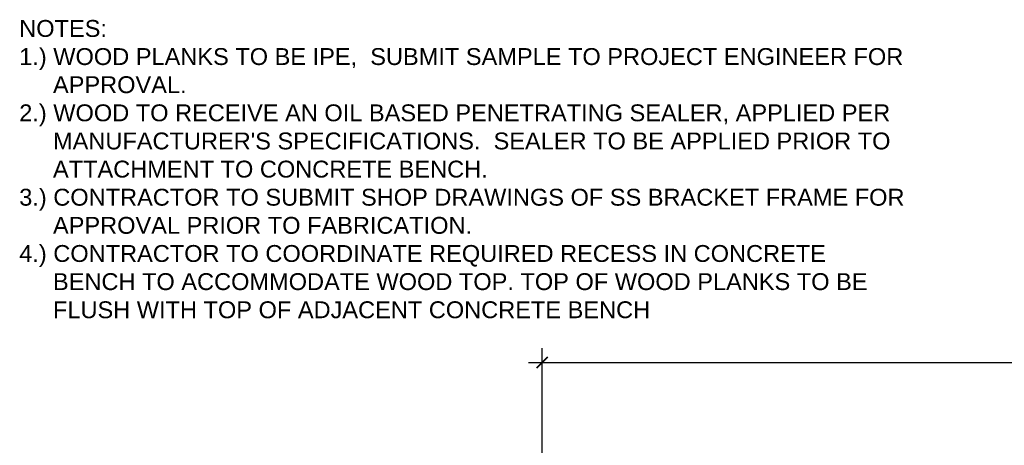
# Model space of a CAD drawing. Header units: inches. Extents: x 13.5 to 67, y 51.4 to 78.9.
# Tile 8 of 12: x 15.2 to 37.1, y 69.5 to 78.9. Entities that reach past the tile are written whole.
import ezdxf

# ---------------------------------------------------------------- set-up
doc = ezdxf.new("R2010")
doc.units = ezdxf.units.IN
doc.header["$MEASUREMENT"] = 0
doc.layers.add('L-DETL-ANNO', color=1, linetype='Continuous')
doc.layers.add('L-DETL-DIMS', color=1, linetype='Continuous')
doc.styles.add('Arial', font='arial.ttf')
doc.dimstyles.new('(IN) 3$0', dxfattribs={"dimscale": 4, "dimtxt": 0.1, "dimasz": 0.0625, "dimexe": 0.08, "dimexo": 0.05, "dimgap": 0.02, "dimtad": 1, "dimdec": 3, "dimzin": 3, "dimdsep": 46, "dimlunit": 4, "dimtxsty": 'Arial', "dimblk": 'ARCHTICK', "dimcen": 0.05, "dimdle": 0.075, "dimclrd": 256, "dimclre": 256, "dimclrt": 11, "dimadec": 0, "dimazin": 0, "dimtfac": 1, "dimtdec": 3, "dimtofl": 0, "dimtmove": 0, "dimatfit": 3, "dimldrblk": 'Arrowhead', "dimfxl": 1, "dimfrac": 2, "dimtolj": 1, "dimtzin": 0, "dimlwd": -1, "dimlwe": -1, "dimarcsym": 0})

# ---------------------------------------------------------------- blocks, each defined once
blk = doc.blocks.new('_ARCHTICK')
at = {"linetype": 'ByBlock', "const_width": 0.15}
blk.add_lwpolyline([(-0.5, -0.5), (0.5, 0.5)], dxfattribs=at)
blk = doc.blocks.new('*D29')
at = {"layer": 'Defpoints', "color": 0, "transparency": 16777216}
for p in [(50.82, 71.32), (26.82, 66.446), (50.82, 64.809)]:
    blk.add_point(p, dxfattribs=at)
at = {"layer": 'L-DETL-DIMS', "transparency": 16777216}
for p, q in [((26.82, 66.646), (26.82, 71.64)), ((50.82, 65.009), (50.82, 71.64)), ((26.52, 71.32), (51.12, 71.32))]:
    blk.add_line(p, q, dxfattribs=at)
at = {"layer": 'L-DETL-DIMS', "transparency": 16777216, "xscale": 0.25, "yscale": 0.25, "zscale": 0.25, "rotation": 180}
blk.add_blockref('_ARCHTICK', (26.82, 71.32), dxfattribs=at)
at = {"layer": 'L-DETL-DIMS', "transparency": 16777216, "xscale": 0.25, "yscale": 0.25, "zscale": 0.25}
blk.add_blockref('_ARCHTICK', (50.82, 71.32), dxfattribs=at)
at = {"layer": 'L-DETL-DIMS', "color": 11, "transparency": 16777216, "insert": (38.262, 71.604), "char_height": 0.4, "attachment_point": 5, "style": 'Arial'}
blk.add_mtext('\\A1;2\'-0"', dxfattribs=at)
blk = doc.blocks.new('Arrowhead')
blk.add_line((0, 0), (-1, 0))
at = {"const_width": 0.125}
blk.add_lwpolyline([(-0.251, 0.36), (0, 0), (-0.251, -0.36)], dxfattribs=at)

msp = doc.modelspace()

# ---------------------------------------------------------------- texts
at = {"layer": 'L-DETL-ANNO', "insert": (15.1997, 78.9315), "char_height": 0.375, "width": 19.68785, "attachment_point": 1, "style": 'Arial'}
msp.add_mtext("\\A1;NOTES:\\P\\pxi-2,l2;1.) WOOD PLANKS TO BE IPE,  SUBMIT SAMPLE TO PROJECT ENGINEER FOR APPROVAL.\\P2.) WOOD TO RECEIVE AN OIL BASED PENETRATING SEALER, APPLIED PER MANUFACTURER'S SPECIFICATIONS.  SEALER TO BE APPLIED PRIOR TO ATTACHMENT TO CONCRETE BENCH.\\P3.) CONTRACTOR TO SUBMIT SHOP DRAWINGS OF SS BRACKET FRAME FOR APPROVAL PRIOR TO FABRICATION.\\P4.) CONTRACTOR TO COORDINATE REQUIRED RECESS IN CONCRETE BENCH TO ACCOMMODATE WOOD TOP. TOP OF WOOD PLANKS TO BE FLUSH WITH TOP OF ADJACENT CONCRETE BENCH", dxfattribs=at)

# ---------------------------------------------------------------- dimensions: what is measured, and where the dimension line sits
at = {"layer": 'L-DETL-DIMS'}
dim = msp.add_linear_dim(base=(50.8198, 71.3198), p1=(26.8198, 66.4462), p2=(50.8198, 64.8088), dimstyle='(IN) 3$0', dxfattribs=at)
dim.commit()
dim.dimension.update_dxf_attribs({"geometry": '*D29', "text_midpoint": (38.2622, 71.3198), "dimtype": 160})

doc.saveas('drawing.dxf')
